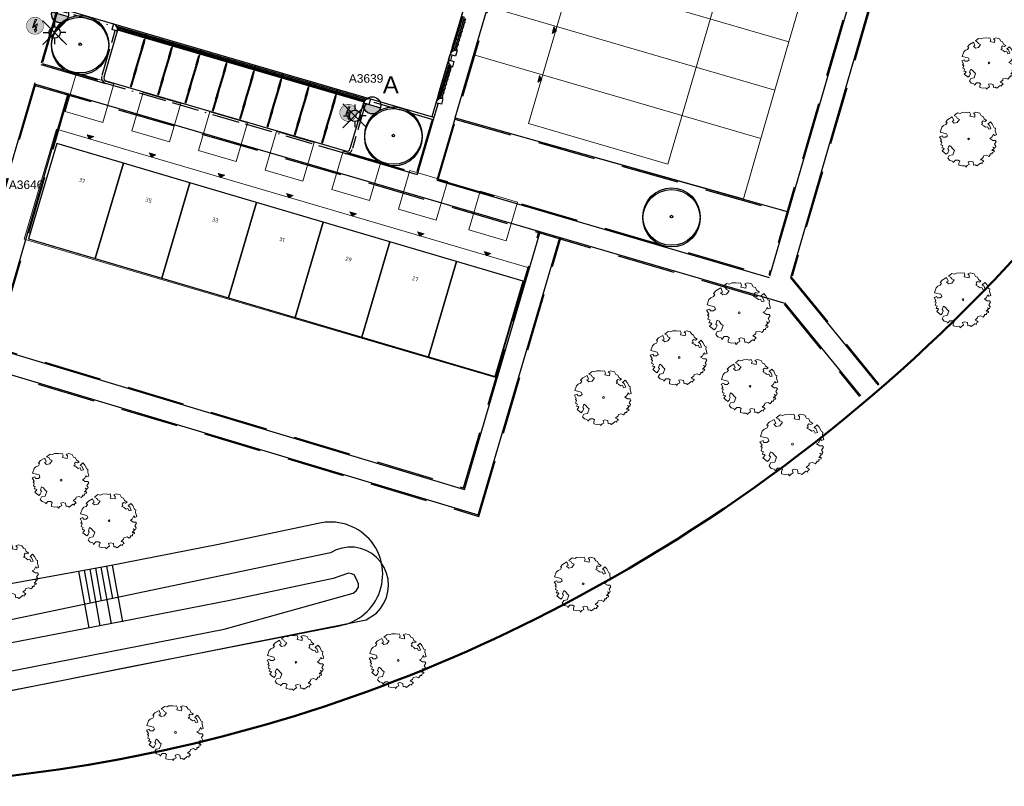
# Model space of a CAD drawing. Header units: metres. Extents: x 253535 to 254630, y 592458 to 593699.
# Tile 25 of 40: x 253860 to 253946, y 592866 to 592933. Entities that reach past the tile are written whole.
import ezdxf
from ezdxf.enums import TextEntityAlignment as Align

# ---------------------------------------------------------------- set-up
doc = ezdxf.new("R2010")
doc.units = ezdxf.units.M
doc.linetypes.add('ACAD_ISO11W100', pattern=[33, 12, -3, 12, -3, 0, -3])
doc.linetypes.add('DASHED', pattern=[19.05, 12.7, -6.35])
for name, color, linetype, lineweight in [('ALGEMEEN WERKGRENS', 10, 'FENCELINE1', 50), ('B-WE-GR-BOOM-S1', 114, 'Continuous', 9), ('B-WE-GR-BOOM-S2', 114, 'Continuous', 9), ('B-WE-GR-BOOM_STAMDIAMETER-T', 7, 'Continuous', 25), ('B-WE-OG-BEBOUWING-T18', 254, 'Continuous', 18), ('B-WE-OG-TERREIN_ERF-GV', 254, 'Continuous', 18), ('N-woningen', 1, 'Continuous', 0)]:
    doc.layers.add(name, color=color, linetype=linetype, lineweight=lineweight)
for name, color, linetype in [('B-EI-OV-Mast_0_Symbool_Code', 7, 'Continuous'), ('B-EI-OV-Mast_1_Mastnummer-T', 7, 'Continuous'), ('B-EI-OV-Mast_2_Kast-en-Groep-T', 7, 'Continuous'), ('B-EI-OV-Mast_4_Overig_1-T', 7, 'Continuous'), ('B-EI-OV-Mast_5_Overig_2-T', 7, 'Continuous'), ('B-IN-LICHTMAST', 7, 'Continuous'), ('B-WATER-BOVENINSTEEK', 8, 'Continuous'), ('N-EI-OV-Mast-S', 7, 'Continuous'), ('N-EI-OV-Mast_0_Symbool_Code', 7, 'Continuous'), ('N-EI-OV-Mast_1_Mastnummer-T', 7, 'Continuous'), ('N-EI-OV-Mast_2_Kast-en-Groep-T', 7, 'Continuous'), ('N-EI-OV-Mast_4_Overig_1-T', 7, 'Continuous'), ('N-EI-OV-Mast_5_Overig_2-T', 7, 'Continuous'), ('N-GR-BOOM', 3, 'Continuous'), ('N-WATER-TALUD', 7, 'Continuous'), ('N-WB-ARC-BETONSTEEN KF', 253, 'Continuous'), ('N-WB-ARC-KLINKER DF', 24, 'Continuous'), ('N-WB-BAND OPSLUITBAND 10x20', 7, 'DASHED'), ('N-WB-BAND TROTTOIRBAND 18 20', 7, 'ACAD_ISO11W100'), ('N-WB-KANTVERHARDING', 2, 'Continuous'), ('N-WB-MOLGOOT GEBAKKEN DF', 8, 'Continuous'), ('V-EI-OV-Mast-S', 1, 'Continuous'), ('V-EI-OV-Mast_1_Mastnummer-T', 7, 'Continuous'), ('V-EI-OV-Mast_2_Kast-en-Groep-T', 7, 'Continuous'), ('V-EI-OV-Mast_4_Overig_1-T', 7, 'Continuous'), ('V-EI-OV-Mast_5_Overig_2-T', 7, 'Continuous'), ('X-EI-OV-Aansluiting-S', 1, 'Continuous'), ('X-EI-OV-Aansluiting_0_Symbool_Code', 7, 'Continuous'), ('X-EI-OV-Aansluiting_1_Mastnummer-T', 7, 'Continuous'), ('X-EI-OV-Aansluiting_2_Groep_en_Fase-T', 7, 'Continuous'), ('X-EI-OV-Aansluiting_4_Overig_1-T', 7, 'Continuous'), ('X-EI-OV-Aansluiting_5_Overig_2-T', 7, 'Continuous')]:
    doc.layers.add(name, color=color, linetype=linetype)
doc.layers.add('B-WE-OG-BEBOUWING-GV', color=7, linetype='Continuous', lineweight=30, true_color=0x000000)
doc.styles.add('ARIAL', font='arial.ttf')
doc.styles.add('NLCS-ISO', font='txt')
doc.styles.add('NLCS-ISO-M200-T18', font='txt', dxfattribs={"height": 0.36})
doc.linetypes.add('FENCELINE1', pattern='A,6.35,-2.54,[133,ltypeshp.shx,S=2.54,R=0,X=-2.54,Y=0],-2.54,25.4', length=36.83)

# ---------------------------------------------------------------- blocks, each defined once
blk = doc.blocks.new("'BOOM")
for centre, radius in [((0, 0), 2.8), ((0.002, -0.159), 2.8), ((0, 0), 0.126)]:
    blk.add_circle(centre, radius)
blk = doc.blocks.new('SGR-BOOM_06_ST')
at = {"linetype": 'Continuous', "flags": 128}
blk.add_lwpolyline([(2.7, 3.52), (2.53, 3.94), (2.2, 4.06), (1.94, 4.52), (1.27, 4.69), (0.86, 4.52), (1.11, 4.27), (1.06, 3.81), (0.23, 3.98), (0.35, 4.32), (0.18, 4.69), (-0.15, 4.61), (-0.49, 4.69), (-1.15, 4.65), (-1.49, 4.48), (-1.95, 4.57), (-2.54, 4.11), (-2.12, 3.9), (-1.99, 3.64), (-1.58, 3.44), (-1.99, 2.89), (-2.54, 2.77), (-2.92, 3.1), (-2.62, 3.22), (-2.87, 3.86), (-3.63, 3.43), (-4, 3.02), (-3.79, 2.85), (-4, 2.51), (-4.42, 2.35), (-4.72, 2.05), (-5.01, 1.21), (-3.88, 0.92), (-3.71, 0.54), (-4, 0.29), (-4.51, 0.29), (-4.6, 0.56), (-5.09, 0.38), (-4.76, -0.17), (-4.93, -0.38), (-4.72, -0.54), (-4.88, -1.01), (-4.53, -1.18), (-4.72, -1.55), (-4.42, -1.59), (-4.29, -1.71), (-4.62, -2.11), (-3.92, -2.68), (-3.67, -2.43), (-3.46, -1.97), (-3.63, -1.76), (-3.42, -1.17), (-3.12, -1.34), (-2.79, -1.76), (-2.5, -2.01), (-2.79, -2.81), (-3.42, -2.93), (-3.67, -3.39), (-3.33, -3.77), (-2.83, -3.9), (-2.77, -4.02), (-2.71, -4.15), (-2.33, -3.73), (-1.83, -3.73), (-1.57, -3.9), (-1.7, -4.27), (-1.7, -4.61), (-1.15, -4.74), (-0.61, -4.69), (-0.49, -4.94), (-0.23, -4.65), (0.1, -4.48), (-0.06, -4.01), (0.27, -3.9), (0.77, -4.02), (0.86, -4.61), (1.15, -4.57), (1.44, -4.74), (2.07, -4.23), (2.37, -4.36), (2.32, -4.15), (2.66, -3.98), (2.41, -3.73), (2.11, -3.64), (2.57, -3.23), (2.62, -2.98), (3.16, -2.85), (3.54, -3.06), (3.79, -2.81), (3.77, -2.63), (4.12, -2.63), (4.12, -2.39), (4.46, -2.26), (4.46, -2.05), (4.08, -2.05), (4.54, -1.59), (4.25, -1.42), (4.63, -1.55), (4.75, -1.26), (4.54, -0.92), (4.84, -0.46), (4.67, -0.25), (4.25, -0.25), (3.75, 0.08), (4.08, 0.29), (4.38, 0.84), (4.54, 0.59), (4.88, 0.71), (4.67, 1.43), (4.71, 1.89), (4.5, 1.97), (4.16, 2.64), (3.83, 3.01), (3.37, 2.6), (3.66, 2.43), (3.91, 1.8), (3.54, 1.72), (3.33, 2.14), (2.99, 2.05), (2.66, 2.31), (2.24, 2.51), (2.45, 2.68), (2.32, 2.93), (2.53, 3.18), (2.87, 3.06), (3.16, 3.23)], close=True, dxfattribs=at)
blk.add_circle((0, 0), 0.15)
at = {"layer": 'B-WE-GR-BOOM_STAMDIAMETER-T', "style": 'NLCS-ISO'}
blk.add_attdef('STAMDIAMETER', text='', height=0.3, dxfattribs=at).set_placement((0, 0), align=Align.BOTTOM_LEFT)
blk = doc.blocks.new('*U52')
at = {"layer": 'N-EI-OV-Mast-S'}
h = blk.add_hatch(color=0, dxfattribs=at)
h.dxf.hatch_style = 1
edge = h.paths.add_edge_path()
edge.add_line((-0.211, -0.72), (0.211, 0.72))
edge.add_arc((0, 0), 0.75, 613.6913, 793.6913, ccw=False)
blk.add_lwpolyline([(-0.211, -0.72), (0.211, 0.72, -1), (-0.211, -0.72, 0)], format="xyb", dxfattribs=at)
blk.add_circle((0, 0), 0.75, dxfattribs=at)
at = {"layer": 'N-EI-OV-Mast_0_Symbool_Code', "style": 'ARIAL'}
blk.add_attdef('CODE', text='', height=1.5, dxfattribs=at).set_placement((-0.317, 2.29), align=Align.MIDDLE_CENTER)
at = {"layer": 'N-EI-OV-Mast_1_Mastnummer-T', "style": 'ARIAL'}
blk.add_attdef('MASTNR', text='', height=0.75, dxfattribs=at).set_placement((1.226, 4.446), align=Align.MIDDLE_LEFT)
at = {"layer": 'N-EI-OV-Mast_2_Kast-en-Groep-T', "style": 'ARIAL'}
for tag, p in [('KASTNR', (1.226, 3.321)), ('GROEP', (1.226, 2.196))]:
    blk.add_attdef(tag, text='', height=0.75, dxfattribs=at).set_placement(p, align=Align.MIDDLE_LEFT)
at = {"layer": 'N-EI-OV-Mast_4_Overig_1-T', "style": 'ARIAL'}
blk.add_attdef('OVERIG1', text='', height=0.75, dxfattribs=at).set_placement((1.226, 1.071), align=Align.MIDDLE_LEFT)
at = {"layer": 'N-EI-OV-Mast_5_Overig_2-T', "style": 'ARIAL'}
blk.add_attdef('OVERIG2', text='', height=0.75, dxfattribs=at).set_placement((1.226, -0.054), align=Align.MIDDLE_LEFT)
blk = doc.blocks.new('*U29')
at = {"layer": 'N-EI-OV-Mast-S'}
h = blk.add_hatch(color=0, dxfattribs=at)
h.dxf.hatch_style = 1
edge = h.paths.add_edge_path()
edge.add_line((-0.72, 0.21), (0.72, -0.21))
edge.add_arc((0, 0), 0.75, 523.71598, 703.71598, ccw=False)
blk.add_lwpolyline([(-0.72, 0.21), (0.72, -0.21, -1), (-0.72, 0.21, 0)], format="xyb", dxfattribs=at)
blk.add_circle((0, 0), 0.75, dxfattribs=at)
at = {"layer": 'N-EI-OV-Mast_0_Symbool_Code', "style": 'ARIAL'}
blk.add_attdef('CODE', text='', height=1.5, dxfattribs=at).set_placement((1.634, 1.808), align=Align.MIDDLE_CENTER)
at = {"layer": 'N-EI-OV-Mast_1_Mastnummer-T', "style": 'ARIAL'}
blk.add_attdef('MASTNR', text='', height=0.75, dxfattribs=at).set_placement((-2.049, 2.362), align=Align.MIDDLE_LEFT)
at = {"layer": 'N-EI-OV-Mast_2_Kast-en-Groep-T', "style": 'ARIAL'}
for tag, p in [('KASTNR', (-2.049, 1.237)), ('GROEP', (-2.049, 0.112))]:
    blk.add_attdef(tag, text='', height=0.75, dxfattribs=at).set_placement(p, align=Align.MIDDLE_LEFT)
at = {"layer": 'N-EI-OV-Mast_4_Overig_1-T', "style": 'ARIAL'}
blk.add_attdef('OVERIG1', text='', height=0.75, dxfattribs=at).set_placement((-2.049, -1.013), align=Align.MIDDLE_LEFT)
at = {"layer": 'N-EI-OV-Mast_5_Overig_2-T', "style": 'ARIAL'}
blk.add_attdef('OVERIG2', text='', height=0.75, dxfattribs=at).set_placement((-2.049, -2.138), align=Align.MIDDLE_LEFT)
blk = doc.blocks.new('*U7')
at = {"layer": 'X-EI-OV-Aansluiting-S'}
h = blk.add_hatch(color=0, dxfattribs=at)
h.set_gradient(color1=(0, 255, 0), tint=1, name='SPHERICAL')
edge = h.paths.add_edge_path()
edge.add_arc((0, 0), 0.75, 0, 360)
h = blk.add_hatch(color=7, dxfattribs=at)
h.dxf.hatch_style = 1
h.paths.add_polyline_path([(0.067, -0.354), (0.229, 0.164), (-0.156, -0.067), (0.15, 0.534), (0, 0.534), (-0.219, -0.183), (0.048, -0.047), (0.015, -0.345), (-0.07, -0.331), (0.002, -0.571), (0.152, -0.367)])
at = {"layer": 'X-EI-OV-Aansluiting-S', "color": 7, "const_width": 0.0375}
blk.add_lwpolyline([(0, 0.75, -1), (0, -0.75, -1), (0, 0.75, -1.11402)], format="xyb", dxfattribs=at)
at = {"layer": 'X-EI-OV-Aansluiting-S', "color": 7, "lineweight": 0, "flags": 128}
blk.add_lwpolyline([(0.067, -0.354), (0.229, 0.164), (-0.156, -0.067), (0.15, 0.534), (0, 0.534), (-0.219, -0.183), (0.048, -0.047), (0.015, -0.345), (-0.07, -0.331), (0.002, -0.571), (0.152, -0.367)], close=True, dxfattribs=at)
at = {"layer": 'X-EI-OV-Aansluiting_0_Symbool_Code', "style": 'ARIAL'}
blk.add_attdef('CODE', text='', height=1.5, dxfattribs=at).set_placement((-10, 0), align=Align.MIDDLE_CENTER)
at = {"layer": 'X-EI-OV-Aansluiting_1_Mastnummer-T', "style": 'ARIAL'}
blk.add_attdef('MASTNR', text='', height=0.75, dxfattribs=at).set_placement((6.75, 2.25), align=Align.MIDDLE_LEFT)
at = {"layer": 'X-EI-OV-Aansluiting_2_Groep_en_Fase-T', "style": 'ARIAL'}
for tag, p in [('KASTNR', (6.75, 1.125)), ('GROEP', (6.75, 0))]:
    blk.add_attdef(tag, text='', height=0.75, dxfattribs=at).set_placement(p, align=Align.MIDDLE_LEFT)
at = {"layer": 'X-EI-OV-Aansluiting_4_Overig_1-T', "style": 'ARIAL'}
blk.add_attdef('OVERIG1', text='', height=0.75, dxfattribs=at).set_placement((6.75, -1.125), align=Align.MIDDLE_LEFT)
at = {"layer": 'X-EI-OV-Aansluiting_5_Overig_2-T', "style": 'ARIAL'}
blk.add_attdef('OVERIG2', text='', height=0.75, dxfattribs=at).set_placement((6.75, -2.25), align=Align.MIDDLE_LEFT)
blk = doc.blocks.new('*U55')
at = {"color": 0}
for points in [[(0, 2.5), (0, 1.25)], [(-2.5, 0), (-1.25, 0)], [(-1.77, 1.77), (-0.88, 0.88)], [(0.88, 0.88), (1.77, 1.77)], [(2.5, 0), (1.25, 0)], [(-1.77, -1.77), (-0.88, -0.88)], [(0, -1.25), (0, -2.5)], [(0.88, -0.88), (1.77, -1.77)]]:
    blk.add_lwpolyline(points, dxfattribs=at)
blk.add_circle((0, 0), 1.25, dxfattribs=at)
at = {"layer": 'B-EI-OV-Mast_0_Symbool_Code', "style": 'ARIAL'}
blk.add_attdef('CODE', text='', height=1.5, dxfattribs=at).set_placement((-10, 0), align=Align.MIDDLE_CENTER)
at = {"layer": 'B-EI-OV-Mast_1_Mastnummer-T', "style": 'ARIAL'}
blk.add_attdef('MASTNR', text='', height=0.75, dxfattribs=at).set_placement((6.75, 2.25), align=Align.MIDDLE_LEFT)
at = {"layer": 'B-EI-OV-Mast_2_Kast-en-Groep-T', "style": 'ARIAL'}
for tag, p in [('GROEP', (6.75, 0)), ('KASTNR', (6.75, 1.12))]:
    blk.add_attdef(tag, text='', height=0.75, dxfattribs=at).set_placement(p, align=Align.MIDDLE_LEFT)
at = {"layer": 'B-EI-OV-Mast_4_Overig_1-T', "style": 'ARIAL'}
blk.add_attdef('OVERIG1', text='', height=0.75, dxfattribs=at).set_placement((6.75, -1.12), align=Align.MIDDLE_LEFT)
at = {"layer": 'B-EI-OV-Mast_5_Overig_2-T', "style": 'ARIAL'}
blk.add_attdef('OVERIG2', text='', height=0.75, dxfattribs=at).set_placement((6.75, -2.25), align=Align.MIDDLE_LEFT)
blk = doc.blocks.new('*U54')
at = {"layer": 'V-EI-OV-Mast-S', "color": 0, "const_width": 0.1}
for points in [[(1.061, 1.061), (-1.061, -1.061)], [(1.061, -1.061), (-1.061, 1.061)]]:
    blk.add_lwpolyline(points, dxfattribs=at)
at = {"layer": 'N-EI-OV-Mast_0_Symbool_Code', "style": 'ARIAL'}
blk.add_attdef('CODE', text='', height=1.5, dxfattribs=at).set_placement((-10, 0), align=Align.MIDDLE_CENTER)
at = {"layer": 'V-EI-OV-Mast_1_Mastnummer-T', "style": 'ARIAL'}
blk.add_attdef('MASTNR', text='', height=0.75, dxfattribs=at).set_placement((6.75, 2.25), align=Align.MIDDLE_LEFT)
at = {"layer": 'V-EI-OV-Mast_2_Kast-en-Groep-T', "style": 'ARIAL'}
for tag, p in [('KASTNR', (6.75, 1.125)), ('GROEP', (6.75, 0))]:
    blk.add_attdef(tag, text='', height=0.75, dxfattribs=at).set_placement(p, align=Align.MIDDLE_LEFT)
at = {"layer": 'V-EI-OV-Mast_4_Overig_1-T', "style": 'ARIAL'}
blk.add_attdef('OVERIG1', text='', height=0.75, dxfattribs=at).set_placement((6.75, -1.125), align=Align.MIDDLE_LEFT)
at = {"layer": 'V-EI-OV-Mast_5_Overig_2-T', "style": 'ARIAL'}
blk.add_attdef('OVERIG2', text='', height=0.75, dxfattribs=at).set_placement((6.75, -2.25), align=Align.MIDDLE_LEFT)

msp = doc.modelspace()

# ---------------------------------------------------------------- hatches: boundary and pattern name
at = {"layer": 'N-WB-ARC-KLINKER DF'}
h = msp.add_hatch(dxfattribs=at)
h.set_pattern_fill('AR-BRSTD', color=252, scale=0.002, angle=73.1, style=0)
h.set_pattern_definition([(73.1, (-12.80115, -43.59251), (-0.129632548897, 0.039385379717), []), (163.1, (-12.80115, -43.5925), (-0.188703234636, -0.155039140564), [0.1354836, -0.1354836])])
edge = h.paths.add_edge_path()
edge.add_arc((253898.905, 592933.476), 0.505, 164.76737, 253.63512)
edge.add_line((253898.763, 592932.991), (253897.929, 592930.204))
edge.add_arc((253897.793, 592929.722), 0.501, 74.22801, 164.13885)
edge.add_line((253897.311, 592929.859), (253898.418, 592933.609))
h = msp.add_hatch(dxfattribs=at)
h.set_pattern_fill('AR-BRSTD', color=252, scale=0.002, angle=73.1, style=0)
h.set_pattern_definition([(73.1, (-14.0438, -47.82374), (-0.129632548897, 0.039385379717), []), (163.1, (-14.0438, -47.82374), (-0.188703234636, -0.155039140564), [0.1354836, -0.1354836])])
edge = h.paths.add_edge_path()
edge.add_arc((253897.663, 592929.245), 0.505, 164.76737, 253.63512)
edge.add_line((253897.521, 592928.76), (253896.686, 592925.973))
edge.add_arc((253896.55, 592925.491), 0.501, 74.22801, 164.13885)
edge.add_line((253896.069, 592925.628), (253897.176, 592929.377))
at = {"layer": 'N-woningen'}
h = msp.add_hatch(color=252, dxfattribs=at)
h.dxf.hatch_style = 1
h.paths.add_polyline_path([(253906.433, 592932.289), (253906.647, 592931.922), (253906.281, 592931.708)])
h = msp.add_hatch(color=252, dxfattribs=at)
h.dxf.hatch_style = 1
h.paths.add_polyline_path([(253905.167, 592927.999), (253905.381, 592927.633), (253905.015, 592927.419)])
h = msp.add_hatch(color=252, dxfattribs=at)
h.dxf.hatch_style = 1
h.paths.add_polyline_path([(253866.031, 592922.655), (253865.66, 592922.45), (253865.454, 592922.821)])
h = msp.add_hatch(color=252, dxfattribs=at)
h.dxf.hatch_style = 1
h.paths.add_polyline_path([(253871.473, 592921.059), (253871.102, 592920.854), (253870.896, 592921.225)])
h = msp.add_hatch(color=252, dxfattribs=at)
h.dxf.hatch_style = 1
h.paths.add_polyline_path([(253877.527, 592919.262), (253877.156, 592919.057), (253876.95, 592919.428)])
h = msp.add_hatch(color=252, dxfattribs=at)
h.dxf.hatch_style = 1
h.paths.add_polyline_path([(253883.54, 592917.484), (253883.169, 592917.278), (253882.963, 592917.649)])
h = msp.add_hatch(color=252, dxfattribs=at)
h.dxf.hatch_style = 1
h.paths.add_polyline_path([(253889.088, 592915.882), (253888.717, 592915.677), (253888.512, 592916.048)])
h = msp.add_hatch(color=252, dxfattribs=at)
h.dxf.hatch_style = 1
h.paths.add_polyline_path([(253895.029, 592914.122), (253894.658, 592913.916), (253894.453, 592914.287)])
h = msp.add_hatch(color=252, dxfattribs=at)
h.dxf.hatch_style = 1
h.paths.add_polyline_path([(253900.893, 592912.396), (253900.522, 592912.19), (253900.316, 592912.561)])

# ---------------------------------------------------------------- linework, layer by layer
at = {"layer": 'ALGEMEEN WERKGRENS', "color": 252, "ltscale": 0.3}
msp.add_lwpolyline([(253983.948, 592985.984), (253988.356, 592968.321, 0.128947), (253974.268, 592955.251), (253970.42, 592946.86, -0.083785), (253948.449, 592913.715, -0.090259), (253907.253, 592881.588, -0.15603), (253824.23, 592866.907), (253796.762, 592870.057), (253704.006, 592881.266), (253656.435, 592886.703), (253655.952, 592882.139), (253632.241, 592884.776), (253632.842, 592889.399), (253559.131, 592897.409), (253563.346, 592914.795), (253595.548, 592909.737), (253609.743, 592910.353), (253615.994, 592914.937), (253624.665, 592952.498), (253653.936, 592964.341), (253680.397, 593069.451), (253685.732, 593068.089)], format="xyb", dxfattribs=at)
at = {"layer": 'B-WATER-BOVENINSTEEK', "color": 252}
for points in [[(253853.46, 592873.016), (253889.933, 592880.248), (253890.84, 592880.849), (253891.208, 592881.252), (253891.505, 592881.71), (253891.724, 592882.21), (253891.859, 592882.739), (253891.906, 592883.283), (253891.864, 592883.827), (253891.733, 592884.357), (253891.519, 592884.859), (253891.225, 592885.319), (253890.861, 592885.725), (253890.435, 592886.066), (253889.959, 592886.334), (253889.446, 592886.521), (253888.91, 592886.621), (253888.364, 592886.633), (253887.824, 592886.556), (253887.303, 592886.392), (253886.816, 592886.146), (253852.875, 592879.036)], [(253857.168, 592875.476), (253864.481, 592876.884), (253877.472, 592879.439), (253888.791, 592882.612), (253889.078, 592882.815), (253889.283, 592883.121), (253889.284, 592883.406), (253889.061, 592883.897), (253888.898, 592884.204), (253888.653, 592884.286), (253888.409, 592884.348), (253887.06, 592883.882), (253877.97, 592881.969), (253868.369, 592880.098), (253856.358, 592877.765)]]:
    msp.add_lwpolyline(points, dxfattribs=at)
at = {"layer": 'B-WE-OG-BEBOUWING-GV', "color": 252}
for points in [[(253868.625, 592920.334), (253862.773, 592922.059), (253860.308, 592913.696), (253866.16, 592911.971)], [(253874.477, 592918.608), (253868.625, 592920.334), (253866.16, 592911.971), (253872.012, 592910.245)], [(253880.33, 592916.883), (253874.477, 592918.608), (253872.012, 592910.245), (253877.864, 592908.52)], [(253886.182, 592915.157), (253880.33, 592916.883), (253877.864, 592908.52), (253883.716, 592906.794)], [(253892.035, 592913.432), (253886.182, 592915.157), (253883.716, 592906.794), (253889.569, 592905.069)], [(253897.887, 592911.707), (253892.035, 592913.432), (253889.569, 592905.069), (253895.421, 592903.343)], [(253903.739, 592909.981), (253897.887, 592911.707), (253895.421, 592903.343), (253901.274, 592901.618), (253901.333, 592901.819)]]:
    msp.add_lwpolyline(points, close=True, dxfattribs=at)
at = {"layer": 'B-WE-OG-TERREIN_ERF-GV', "color": 252}
msp.add_lwpolyline([(253874.477, 592918.608), (253880.33, 592916.883), (253886.182, 592915.157), (253892.035, 592913.432), (253897.887, 592911.707), (253903.739, 592909.981), (253901.333, 592901.819), (253901.274, 592901.618), (253895.421, 592903.343), (253889.569, 592905.069), (253883.716, 592906.794), (253877.864, 592908.52), (253872.012, 592910.245), (253866.16, 592911.971), (253860.308, 592913.696), (253862.773, 592922.059), (253868.625, 592920.334)], close=True, dxfattribs=at)
at = {"layer": 'N-WATER-TALUD', "color": 252}
for p, q in [((253866.712, 592881.935), (253866.196, 592884.785)), ((253867.585, 592879.92), (253866.688, 592884.874)), ((253867.691, 592882.14), (253867.18, 592884.964)), ((253868.569, 592880.098), (253867.672, 592885.053)), ((253865.617, 592879.563), (253864.72, 592884.518)), ((253865.733, 592881.73), (253865.212, 592884.607)), ((253866.601, 592879.742), (253865.704, 592884.696))]:
    msp.add_line(p, q, dxfattribs=at)
msp.add_lwpolyline([(253885.724, 592888.71), (253876.977, 592886.87), (253867.413, 592885.006), (253856.602, 592883.048, 0.383317), (253850.699, 592875.255, 0.363301), (253853.237, 592873.033), (253856.886, 592873.695), (253862.169, 592874.743), (253869.271, 592876.151), (253878.995, 592878.079), (253887.603, 592879.744, 1.034885)], format="xyb", close=True, dxfattribs=at)
at = {"layer": 'N-WB-ARC-BETONSTEEN KF', "color": 252}
for points in [[(253870.316, 592930.748), (253870.26, 592930.556), (253870.356, 592930.528), (253870.412, 592930.719)], [(253870.372, 592930.939), (253870.316, 592930.748), (253870.412, 592930.719), (253870.468, 592930.911)], [(253870.428, 592931.131), (253870.372, 592930.939), (253870.468, 592930.911), (253870.524, 592931.103)], [(253870.035, 592929.788), (253869.979, 592929.596), (253870.075, 592929.568), (253870.131, 592929.76)], [(253870.091, 592929.98), (253870.035, 592929.788), (253870.131, 592929.76), (253870.187, 592929.952)], [(253870.147, 592930.172), (253870.091, 592929.98), (253870.187, 592929.952), (253870.243, 592930.144)], [(253870.204, 592930.364), (253870.147, 592930.172), (253870.243, 592930.144), (253870.299, 592930.336)], [(253870.26, 592930.556), (253870.204, 592930.364), (253870.299, 592930.336), (253870.356, 592930.528)], [(253872.659, 592929.855), (253872.603, 592929.663), (253872.699, 592929.635), (253872.755, 592929.827)], [(253872.715, 592930.047), (253872.659, 592929.855), (253872.755, 592929.827), (253872.811, 592930.018)], [(253872.772, 592930.239), (253872.715, 592930.047), (253872.811, 592930.018), (253872.867, 592930.21)], [(253872.828, 592930.43), (253872.772, 592930.239), (253872.867, 592930.21), (253872.924, 592930.402)], [(253875.227, 592929.729), (253875.171, 592929.538), (253875.267, 592929.509), (253875.323, 592929.701)], [(253869.811, 592929.02), (253869.755, 592928.828), (253869.851, 592928.8), (253869.907, 592928.992)], [(253869.867, 592929.212), (253869.811, 592929.02), (253869.907, 592928.992), (253869.963, 592929.184)], [(253869.923, 592929.404), (253869.867, 592929.212), (253869.963, 592929.184), (253870.019, 592929.376)], [(253869.979, 592929.596), (253869.923, 592929.404), (253870.019, 592929.376), (253870.075, 592929.568)], [(253872.379, 592928.895), (253872.323, 592928.703), (253872.419, 592928.675), (253872.475, 592928.867)], [(253872.435, 592929.087), (253872.379, 592928.895), (253872.475, 592928.867), (253872.531, 592929.059)], [(253872.491, 592929.279), (253872.435, 592929.087), (253872.531, 592929.059), (253872.587, 592929.251)], [(253872.547, 592929.471), (253872.491, 592929.279), (253872.587, 592929.251), (253872.643, 592929.443)], [(253872.603, 592929.663), (253872.547, 592929.471), (253872.643, 592929.443), (253872.699, 592929.635)], [(253875.003, 592928.962), (253874.947, 592928.77), (253875.043, 592928.742), (253875.099, 592928.934)], [(253875.059, 592929.154), (253875.003, 592928.962), (253875.099, 592928.934), (253875.155, 592929.126)], [(253875.115, 592929.346), (253875.059, 592929.154), (253875.155, 592929.126), (253875.211, 592929.317)], [(253875.171, 592929.538), (253875.115, 592929.346), (253875.211, 592929.317), (253875.267, 592929.509)], [(253877.627, 592929.028), (253877.571, 592928.837), (253877.667, 592928.808), (253877.723, 592929)], [(253869.53, 592928.06), (253869.474, 592927.868), (253869.57, 592927.84), (253869.626, 592928.032)], [(253869.586, 592928.252), (253869.53, 592928.06), (253869.626, 592928.032), (253869.682, 592928.224)], [(253869.643, 592928.444), (253869.586, 592928.252), (253869.682, 592928.224), (253869.739, 592928.416)], [(253869.699, 592928.636), (253869.643, 592928.444), (253869.739, 592928.416), (253869.795, 592928.608)], [(253869.755, 592928.828), (253869.699, 592928.636), (253869.795, 592928.608), (253869.851, 592928.8)], [(253872.154, 592928.127), (253872.098, 592927.935), (253872.194, 592927.907), (253872.25, 592928.099)], [(253872.211, 592928.319), (253872.154, 592928.127), (253872.25, 592928.099), (253872.307, 592928.291)], [(253872.267, 592928.511), (253872.211, 592928.319), (253872.307, 592928.291), (253872.363, 592928.483)], [(253872.323, 592928.703), (253872.267, 592928.511), (253872.363, 592928.483), (253872.419, 592928.675)], [(253874.722, 592928.002), (253874.666, 592927.81), (253874.762, 592927.782), (253874.818, 592927.974)], [(253874.779, 592928.194), (253874.722, 592928.002), (253874.818, 592927.974), (253874.875, 592928.166)], [(253874.835, 592928.386), (253874.779, 592928.194), (253874.875, 592928.166), (253874.931, 592928.358)], [(253874.891, 592928.578), (253874.835, 592928.386), (253874.931, 592928.358), (253874.987, 592928.55)], [(253874.947, 592928.77), (253874.891, 592928.578), (253874.987, 592928.55), (253875.043, 592928.742)], [(253877.347, 592928.069), (253877.29, 592927.877), (253877.386, 592927.849), (253877.443, 592928.041)], [(253877.403, 592928.261), (253877.347, 592928.069), (253877.443, 592928.041), (253877.499, 592928.233)], [(253877.459, 592928.453), (253877.403, 592928.261), (253877.499, 592928.233), (253877.555, 592928.425)], [(253877.515, 592928.645), (253877.459, 592928.453), (253877.555, 592928.425), (253877.611, 592928.616)], [(253877.571, 592928.837), (253877.515, 592928.645), (253877.611, 592928.616), (253877.667, 592928.808)], [(253879.971, 592928.136), (253879.915, 592927.944), (253880.011, 592927.915), (253880.067, 592928.107)], [(253880.027, 592928.327), (253879.971, 592928.136), (253880.067, 592928.107), (253880.123, 592928.299)], [(253869.306, 592927.292), (253869.25, 592927.1), (253869.346, 592927.072), (253869.402, 592927.264)], [(253869.362, 592927.484), (253869.306, 592927.292), (253869.402, 592927.264), (253869.458, 592927.456)], [(253869.418, 592927.676), (253869.362, 592927.484), (253869.458, 592927.456), (253869.514, 592927.648)], [(253869.474, 592927.868), (253869.418, 592927.676), (253869.514, 592927.648), (253869.57, 592927.84)], [(253871.874, 592927.167), (253871.818, 592926.975), (253871.914, 592926.947), (253871.97, 592927.139)], [(253871.93, 592927.359), (253871.874, 592927.167), (253871.97, 592927.139), (253872.026, 592927.331)], [(253871.986, 592927.551), (253871.93, 592927.359), (253872.026, 592927.331), (253872.082, 592927.523)], [(253872.042, 592927.743), (253871.986, 592927.551), (253872.082, 592927.523), (253872.138, 592927.715)], [(253872.098, 592927.935), (253872.042, 592927.743), (253872.138, 592927.715), (253872.194, 592927.907)], [(253874.498, 592927.234), (253874.442, 592927.042), (253874.538, 592927.014), (253874.594, 592927.206)], [(253874.554, 592927.426), (253874.498, 592927.234), (253874.594, 592927.206), (253874.65, 592927.398)], [(253874.61, 592927.618), (253874.554, 592927.426), (253874.65, 592927.398), (253874.706, 592927.59)], [(253874.666, 592927.81), (253874.61, 592927.618), (253874.706, 592927.59), (253874.762, 592927.782)], [(253877.122, 592927.301), (253877.066, 592927.109), (253877.162, 592927.081), (253877.218, 592927.273)], [(253877.178, 592927.493), (253877.122, 592927.301), (253877.218, 592927.273), (253877.274, 592927.465)], [(253877.234, 592927.685), (253877.178, 592927.493), (253877.274, 592927.465), (253877.33, 592927.657)], [(253877.29, 592927.877), (253877.234, 592927.685), (253877.33, 592927.657), (253877.386, 592927.849)], [(253879.69, 592927.176), (253879.634, 592926.984), (253879.73, 592926.956), (253879.786, 592927.148)], [(253879.746, 592927.368), (253879.69, 592927.176), (253879.786, 592927.148), (253879.842, 592927.34)], [(253879.802, 592927.56), (253879.746, 592927.368), (253879.842, 592927.34), (253879.898, 592927.532)], [(253879.858, 592927.752), (253879.802, 592927.56), (253879.898, 592927.532), (253879.954, 592927.724)], [(253879.915, 592927.944), (253879.858, 592927.752), (253879.954, 592927.724), (253880.011, 592927.915)], [(253882.314, 592927.243), (253882.258, 592927.051), (253882.354, 592927.023), (253882.41, 592927.214)], [(253882.37, 592927.435), (253882.314, 592927.243), (253882.41, 592927.214), (253882.466, 592927.406)], [(253882.426, 592927.626), (253882.37, 592927.435), (253882.466, 592927.406), (253882.522, 592927.598)], [(253871.706, 592926.591), (253871.65, 592926.399), (253871.746, 592926.371), (253871.802, 592926.563)], [(253871.762, 592926.783), (253871.706, 592926.591), (253871.802, 592926.563), (253871.858, 592926.755)], [(253871.818, 592926.975), (253871.762, 592926.783), (253871.858, 592926.755), (253871.914, 592926.947)], [(253874.218, 592926.274), (253874.161, 592926.082), (253874.257, 592926.054), (253874.314, 592926.246)], [(253874.274, 592926.466), (253874.218, 592926.274), (253874.314, 592926.246), (253874.37, 592926.438)], [(253874.33, 592926.658), (253874.274, 592926.466), (253874.37, 592926.438), (253874.426, 592926.63)], [(253874.386, 592926.85), (253874.33, 592926.658), (253874.426, 592926.63), (253874.482, 592926.822)], [(253874.442, 592927.042), (253874.386, 592926.85), (253874.482, 592926.822), (253874.538, 592927.014)], [(253876.842, 592926.341), (253876.786, 592926.149), (253876.882, 592926.121), (253876.938, 592926.313)], [(253876.898, 592926.533), (253876.842, 592926.341), (253876.938, 592926.313), (253876.994, 592926.505)], [(253876.954, 592926.725), (253876.898, 592926.533), (253876.994, 592926.505), (253877.05, 592926.697)], [(253877.01, 592926.917), (253876.954, 592926.725), (253877.05, 592926.697), (253877.106, 592926.889)], [(253877.066, 592927.109), (253877.01, 592926.917), (253877.106, 592926.889), (253877.162, 592927.081)], [(253879.466, 592926.408), (253879.41, 592926.216), (253879.506, 592926.188), (253879.562, 592926.38)], [(253879.522, 592926.6), (253879.466, 592926.408), (253879.562, 592926.38), (253879.618, 592926.572)], [(253879.578, 592926.792), (253879.522, 592926.6), (253879.618, 592926.572), (253879.674, 592926.764)], [(253879.634, 592926.984), (253879.578, 592926.792), (253879.674, 592926.764), (253879.73, 592926.956)], [(253882.034, 592926.283), (253881.978, 592926.091), (253882.074, 592926.063), (253882.13, 592926.255)], [(253882.09, 592926.475), (253882.034, 592926.283), (253882.13, 592926.255), (253882.186, 592926.447)], [(253882.146, 592926.667), (253882.09, 592926.475), (253882.186, 592926.447), (253882.242, 592926.639)], [(253882.202, 592926.859), (253882.146, 592926.667), (253882.242, 592926.639), (253882.298, 592926.831)], [(253882.258, 592927.051), (253882.202, 592926.859), (253882.298, 592926.831), (253882.354, 592927.023)], [(253884.658, 592926.35), (253884.602, 592926.158), (253884.698, 592926.13), (253884.754, 592926.322)], [(253884.714, 592926.542), (253884.658, 592926.35), (253884.754, 592926.322), (253884.81, 592926.513)], [(253884.77, 592926.734), (253884.714, 592926.542), (253884.81, 592926.513), (253884.866, 592926.705)], [(253884.826, 592926.925), (253884.77, 592926.734), (253884.866, 592926.705), (253884.922, 592926.897)], [(253874.105, 592925.89), (253874.049, 592925.698), (253874.145, 592925.67), (253874.201, 592925.862)], [(253874.161, 592926.082), (253874.105, 592925.89), (253874.201, 592925.862), (253874.257, 592926.054)], [(253876.617, 592925.573), (253876.561, 592925.381), (253876.657, 592925.353), (253876.713, 592925.545)], [(253876.673, 592925.765), (253876.617, 592925.573), (253876.713, 592925.545), (253876.769, 592925.737)], [(253876.729, 592925.957), (253876.673, 592925.765), (253876.769, 592925.737), (253876.825, 592925.929)], [(253876.786, 592926.149), (253876.729, 592925.957), (253876.825, 592925.929), (253876.882, 592926.121)], [(253879.185, 592925.448), (253879.129, 592925.256), (253879.225, 592925.228), (253879.281, 592925.42)], [(253879.241, 592925.64), (253879.185, 592925.448), (253879.281, 592925.42), (253879.337, 592925.612)], [(253879.297, 592925.832), (253879.241, 592925.64), (253879.337, 592925.612), (253879.393, 592925.804)], [(253879.354, 592926.024), (253879.297, 592925.832), (253879.393, 592925.804), (253879.45, 592925.996)], [(253879.41, 592926.216), (253879.354, 592926.024), (253879.45, 592925.996), (253879.506, 592926.188)], [(253881.809, 592925.515), (253881.753, 592925.323), (253881.849, 592925.295), (253881.905, 592925.487)], [(253881.865, 592925.707), (253881.809, 592925.515), (253881.905, 592925.487), (253881.961, 592925.679)], [(253881.922, 592925.899), (253881.865, 592925.707), (253881.961, 592925.679), (253882.018, 592925.871)], [(253881.978, 592926.091), (253881.922, 592925.899), (253882.018, 592925.871), (253882.074, 592926.063)], [(253884.433, 592925.582), (253884.377, 592925.39), (253884.473, 592925.362), (253884.529, 592925.554)], [(253884.49, 592925.774), (253884.433, 592925.582), (253884.529, 592925.554), (253884.586, 592925.746)], [(253884.546, 592925.966), (253884.49, 592925.774), (253884.586, 592925.746), (253884.642, 592925.938)], [(253884.602, 592926.158), (253884.546, 592925.966), (253884.642, 592925.938), (253884.698, 592926.13)], [(253887.001, 592925.457), (253886.945, 592925.265), (253887.041, 592925.237), (253887.097, 592925.429)], [(253887.058, 592925.649), (253887.001, 592925.457), (253887.097, 592925.429), (253887.154, 592925.621)], [(253887.114, 592925.841), (253887.058, 592925.649), (253887.154, 592925.621), (253887.21, 592925.812)], [(253887.17, 592926.033), (253887.114, 592925.841), (253887.21, 592925.812), (253887.266, 592926.004)], [(253887.226, 592926.224), (253887.17, 592926.033), (253887.266, 592926.004), (253887.322, 592926.196)], [(253876.505, 592925.189), (253876.449, 592924.997), (253876.545, 592924.969), (253876.601, 592925.161)], [(253876.561, 592925.381), (253876.505, 592925.189), (253876.601, 592925.161), (253876.657, 592925.353)], [(253878.961, 592924.68), (253878.905, 592924.488), (253879.001, 592924.46), (253879.057, 592924.652)], [(253879.017, 592924.872), (253878.961, 592924.68), (253879.057, 592924.652), (253879.113, 592924.844)], [(253879.073, 592925.064), (253879.017, 592924.872), (253879.113, 592924.844), (253879.169, 592925.036)], [(253879.129, 592925.256), (253879.073, 592925.064), (253879.169, 592925.036), (253879.225, 592925.228)], [(253881.529, 592924.555), (253881.473, 592924.363), (253881.569, 592924.335), (253881.625, 592924.527)], [(253881.585, 592924.747), (253881.529, 592924.555), (253881.625, 592924.527), (253881.681, 592924.719)], [(253881.641, 592924.939), (253881.585, 592924.747), (253881.681, 592924.719), (253881.737, 592924.911)], [(253881.697, 592925.131), (253881.641, 592924.939), (253881.737, 592924.911), (253881.793, 592925.103)], [(253881.753, 592925.323), (253881.697, 592925.131), (253881.793, 592925.103), (253881.849, 592925.295)], [(253884.153, 592924.622), (253884.097, 592924.43), (253884.193, 592924.402), (253884.249, 592924.594)], [(253884.209, 592924.814), (253884.153, 592924.622), (253884.249, 592924.594), (253884.305, 592924.786)], [(253884.265, 592925.006), (253884.209, 592924.814), (253884.305, 592924.786), (253884.361, 592924.978)], [(253884.321, 592925.198), (253884.265, 592925.006), (253884.361, 592924.978), (253884.417, 592925.17)], [(253884.377, 592925.39), (253884.321, 592925.198), (253884.417, 592925.17), (253884.473, 592925.362)], [(253886.777, 592924.689), (253886.721, 592924.497), (253886.817, 592924.469), (253886.873, 592924.661)], [(253886.833, 592924.881), (253886.777, 592924.689), (253886.873, 592924.661), (253886.929, 592924.853)], [(253886.889, 592925.073), (253886.833, 592924.881), (253886.929, 592924.853), (253886.985, 592925.045)], [(253886.945, 592925.265), (253886.889, 592925.073), (253886.985, 592925.045), (253887.041, 592925.237)], [(253878.905, 592924.488), (253878.849, 592924.296), (253878.945, 592924.268), (253879.001, 592924.46)], [(253881.304, 592923.787), (253881.248, 592923.595), (253881.344, 592923.567), (253881.4, 592923.759)], [(253881.361, 592923.979), (253881.304, 592923.787), (253881.4, 592923.759), (253881.457, 592923.951)], [(253881.417, 592924.171), (253881.361, 592923.979), (253881.457, 592923.951), (253881.513, 592924.143)], [(253881.473, 592924.363), (253881.417, 592924.171), (253881.513, 592924.143), (253881.569, 592924.335)], [(253883.929, 592923.854), (253883.872, 592923.662), (253883.968, 592923.634), (253884.025, 592923.826)], [(253883.985, 592924.046), (253883.929, 592923.854), (253884.025, 592923.826), (253884.081, 592924.018)], [(253884.041, 592924.238), (253883.985, 592924.046), (253884.081, 592924.018), (253884.137, 592924.21)], [(253884.097, 592924.43), (253884.041, 592924.238), (253884.137, 592924.21), (253884.193, 592924.402)], [(253886.497, 592923.729), (253886.44, 592923.537), (253886.536, 592923.509), (253886.593, 592923.701)], [(253886.553, 592923.921), (253886.497, 592923.729), (253886.593, 592923.701), (253886.649, 592923.893)], [(253886.609, 592924.113), (253886.553, 592923.921), (253886.649, 592923.893), (253886.705, 592924.085)], [(253886.665, 592924.305), (253886.609, 592924.113), (253886.705, 592924.085), (253886.761, 592924.277)], [(253886.721, 592924.497), (253886.665, 592924.305), (253886.761, 592924.277), (253886.817, 592924.469)], [(253883.704, 592923.086), (253883.648, 592922.894), (253883.744, 592922.866), (253883.8, 592923.058)], [(253883.76, 592923.278), (253883.704, 592923.086), (253883.8, 592923.058), (253883.856, 592923.25)], [(253883.816, 592923.47), (253883.76, 592923.278), (253883.856, 592923.25), (253883.912, 592923.442)], [(253883.872, 592923.662), (253883.816, 592923.47), (253883.912, 592923.442), (253883.968, 592923.634)], [(253886.272, 592922.961), (253886.216, 592922.769), (253886.312, 592922.741), (253886.368, 592922.933)], [(253886.328, 592923.153), (253886.272, 592922.961), (253886.368, 592922.933), (253886.424, 592923.125)], [(253886.384, 592923.345), (253886.328, 592923.153), (253886.424, 592923.125), (253886.48, 592923.317)], [(253886.44, 592923.537), (253886.384, 592923.345), (253886.48, 592923.317), (253886.536, 592923.509)], [(253886.104, 592922.385), (253886.048, 592922.193), (253886.144, 592922.165), (253886.2, 592922.357)], [(253886.16, 592922.577), (253886.104, 592922.385), (253886.2, 592922.357), (253886.256, 592922.549)], [(253886.216, 592922.769), (253886.16, 592922.577), (253886.256, 592922.549), (253886.312, 592922.741)]]:
    msp.add_lwpolyline(points, close=True, dxfattribs=at)
for points in [[(253869.318, 592926.977), (253869.346, 592927.072), (253869.25, 592927.1), (253869.222, 592927.005)], [(253871.718, 592926.275), (253871.746, 592926.371), (253871.65, 592926.399), (253871.622, 592926.304)], [(253874.117, 592925.575), (253874.145, 592925.67), (253874.049, 592925.698), (253874.021, 592925.603)], [(253876.517, 592924.874), (253876.545, 592924.97), (253876.449, 592924.998), (253876.421, 592924.902)], [(253878.917, 592924.173), (253878.945, 592924.269), (253878.849, 592924.297), (253878.821, 592924.201)], [(253881.316, 592923.472), (253881.344, 592923.568), (253881.248, 592923.596), (253881.22, 592923.5)], [(253883.716, 592922.771), (253883.744, 592922.866), (253883.648, 592922.894), (253883.62, 592922.799)], [(253883.717, 592922.771), (253883.744, 592922.867), (253883.649, 592922.895), (253883.621, 592922.799)], [(253886.116, 592922.07), (253886.144, 592922.165), (253886.048, 592922.193), (253886.02, 592922.098)]]:
    msp.add_lwpolyline(points, dxfattribs=at)
at = {"layer": 'N-WB-BAND OPSLUITBAND 10x20', "color": 252, "ltscale": 0.4}
for p, q in [((253944.907, 592970.792), (253927.342, 592910.394)), ((253862.868, 592933.757), (253861.522, 592929.15)), ((253861.494, 592929.054), (253866.815, 592927.499)), ((253860.886, 592927.148), (253926.667, 592907.932)), ((253895.742, 592924.154), (253894.396, 592919.547)), ((253897.734, 592924.191), (253926.883, 592915.974)), ((253888.412, 592921.19), (253894.368, 592919.451)), ((253896.281, 592918.892), (253925.268, 592910.424)), ((253927.262, 592910.329), (253934.972, 592900.915)), ((253898.498, 592891.831), (253898.498, 592891.831))]:
    msp.add_line(p, q, dxfattribs=at)
for points in [[(253896.281, 592918.892), (253913.631, 592977.972)], [(253942.431, 592969.44), (253925.296, 592910.52)], [(253860.914, 592927.244), (253854.421, 592905.053)], [(253863.843, 592926.389), (253857.378, 592904.166)], [(253898.498, 592891.831), (253905.113, 592914.332)], [(253899.85, 592889.338), (253907.033, 592913.772)], [(253926.637, 592907.941), (253933.262, 592899.852)], [(253854.421, 592905.053), (253898.498, 592891.831)], [(253853.86, 592903.133), (253899.85, 592889.338)]]:
    msp.add_lwpolyline(points, dxfattribs=at)
at = {"layer": 'N-WB-BAND TROTTOIRBAND 18 20', "color": 252, "ltscale": 0.2}
for p, q in [((253861.381, 592934.192), (253867.709, 592932.343)), ((253866.763, 592928.035), (253867.913, 592931.971)), ((253868.103, 592931.914), (253867.623, 592932.058)), ((253897.793, 592929.722), (253897.312, 592929.858)), ((253897.368, 592929.323), (253897.504, 592929.804)), ((253897.929, 592930.203), (253897.793, 592929.722)), ((253897.176, 592929.377), (253897.657, 592929.241)), ((253897.657, 592929.241), (253897.521, 592928.76)), ((253888.098, 592921.178), (253867.073, 592927.32)), ((253889.894, 592925.55), (253888.744, 592921.614)), ((253890.323, 592925.944), (253890.179, 592925.464)), ((253895.838, 592924.126), (253890.269, 592925.765)), ((253896.263, 592925.572), (253895.894, 592924.318)), ((253896.55, 592925.491), (253896.069, 592925.628)), ((253896.686, 592925.973), (253896.55, 592925.491))]:
    msp.add_line(p, q, dxfattribs=at)
at = {"layer": 'N-WB-BAND TROTTOIRBAND 18 20', "color": 252}
for p, q in [((253867.767, 592932.536), (253867.623, 592932.058)), ((253889.702, 592925.607), (253890.179, 592925.464))]:
    msp.add_line(p, q, dxfattribs=at)
at = {"layer": 'N-WB-BAND TROTTOIRBAND 18 20', "color": 252, "ltscale": 0.2}
for centre, radius, start, end in [((253869.353, 592931.55), 0.3, 343.71598, 343.74787), ((253867.215, 592927.799), 0.5, 163.71598, 253.71598), ((253888.236, 592921.659), 0.5, 253.71598, 343.71598)]:
    msp.add_arc(centre, radius, start, end, dxfattribs=at)
at = {"layer": 'N-WB-KANTVERHARDING', "color": 252}
for p, q in [((253910.131, 592973.503), (253895.702, 592924.374)), ((253944.783, 592970.725), (253927.197, 592910.255)), ((253892.338, 592925.357), (253806.212, 592950.516)), ((253862.772, 592933.785), (253861.398, 592929.082)), ((253866.927, 592927.883), (253868.111, 592931.937)), ((253897.176, 592929.377), (253897.312, 592929.858)), ((253861.37, 592928.986), (253867.071, 592927.32)), ((253860.914, 592927.244), (253926.695, 592908.028)), ((253888.152, 592921.369), (253867.131, 592927.511)), ((253889.702, 592925.606), (253888.524, 592921.574)), ((253895.895, 592924.32), (253892.05, 592925.441)), ((253895.892, 592924.32), (253894.436, 592919.327)), ((253897.761, 592924.287), (253896.152, 592918.825)), ((253897.761, 592924.287), (253926.91, 592916.07)), ((253887.974, 592921.214), (253894.436, 592919.327)), ((253896.152, 592918.825), (253925.336, 592910.3)), ((253927.197, 592910.255), (253934.906, 592900.843)), ((253898.373, 592891.762), (253898.373, 592891.764)), ((253897.884, 592890.032), (253897.883, 592890.03))]:
    msp.add_line(p, q, dxfattribs=at)
for points in [[(253897.761, 592924.287), (253914.029, 592979.682)], [(253942.555, 592969.508), (253925.364, 592910.396)], [(253870.644, 592931.694), (253869.27, 592926.99)], [(253873.044, 592930.993), (253871.67, 592926.289)], [(253875.444, 592930.292), (253874.07, 592925.588)], [(253877.843, 592929.591), (253876.469, 592924.887)], [(253880.243, 592928.89), (253878.869, 592924.186)], [(253882.643, 592928.189), (253881.269, 592923.485)], [(253860.846, 592927.368), (253854.297, 592904.986)], [(253885.042, 592927.488), (253883.668, 592922.784)], [(253863.747, 592926.417), (253857.282, 592904.195)], [(253887.442, 592926.787), (253886.068, 592922.083)], [(253898.566, 592891.706), (253905.209, 592914.304)], [(253899.754, 592889.366), (253906.937, 592913.8)], [(253926.695, 592908.028), (253933.34, 592899.916)], [(253854.297, 592904.986), (253898.566, 592891.706)], [(253853.792, 592903.258), (253899.782, 592889.462)], [(253897.978, 592890.003), (253897.979, 592890.003)]]:
    msp.add_lwpolyline(points, dxfattribs=at)
for centre, radius, start, end in [((253867.624, 592932.056), 0.5, 343.51579, 73.51973), ((253897.793, 592929.722), 0.5, 74.20262, 164.20262), ((253897.657, 592929.241), 0.5, 164.20262, 254.20262), ((253867.215, 592927.799), 0.3, 163.71598, 253.71598), ((253890.181, 592925.465), 0.5, 73.62536, 163.6293), ((253896.549, 592925.492), 0.5, 74.20262, 164.20262), ((253888.236, 592921.659), 0.3, 253.71598, 343.71598)]:
    msp.add_arc(centre, radius, start, end, dxfattribs=at)
at = {"layer": 'N-WB-MOLGOOT GEBAKKEN DF', "color": 252}
for p, q in [((253868.025, 592932.355), (253890.006, 592925.934)), ((253868.092, 592932.228), (253889.881, 592925.863)), ((253868.12, 592932.116), (253889.797, 592925.784)), ((253868.122, 592932.011), (253889.739, 592925.696))]:
    msp.add_line(p, q, dxfattribs=at)
at = {"layer": 'N-woningen', "color": 252}
for points in [[(253919.15, 592974.813), (253904.207, 592923.807), (253916.423, 592920.228), (253931.366, 592971.234)], [(253906.433, 592932.289), (253906.647, 592931.922), (253906.281, 592931.708)], [(253899.391, 592929.835), (253897.761, 592924.287), (253923.069, 592917.187), (253924.601, 592922.48), (253899.391, 592929.835)], [(253863.517, 592924.864), (253866.814, 592923.898), (253867.804, 592927.276), (253864.506, 592928.242)], [(253905.167, 592927.999), (253905.381, 592927.633), (253905.015, 592927.419)], [(253869.372, 592923.149), (253872.669, 592922.183), (253873.659, 592925.561), (253870.362, 592926.528)], [(253875.225, 592921.434), (253878.523, 592920.468), (253879.512, 592923.846), (253876.215, 592924.812)], [(253862.743, 592923.304), (253904.129, 592911.18), (253901.301, 592901.525), (253859.915, 592913.65)], [(253866.031, 592922.655), (253865.66, 592922.45), (253865.454, 592922.821)], [(253881.079, 592919.719), (253884.376, 592918.753), (253885.366, 592922.131), (253882.069, 592923.097)], [(253871.473, 592921.059), (253871.102, 592920.854), (253870.896, 592921.225)], [(253886.933, 592918.004), (253890.23, 592917.038), (253891.22, 592920.416), (253887.922, 592921.383)], [(253877.527, 592919.262), (253877.156, 592919.057), (253876.95, 592919.428)], [(253892.787, 592916.289), (253896.084, 592915.323), (253897.074, 592918.701), (253893.777, 592919.667)], [(253883.54, 592917.484), (253883.169, 592917.278), (253882.963, 592917.649)], [(253898.953, 592914.483), (253902.25, 592913.517), (253903.24, 592916.895), (253899.943, 592917.861)], [(253889.088, 592915.882), (253888.717, 592915.677), (253888.512, 592916.048)], [(253895.029, 592914.122), (253894.658, 592913.916), (253894.453, 592914.287)], [(253900.893, 592912.396), (253900.522, 592912.19), (253900.316, 592912.561)]]:
    msp.add_lwpolyline(points, close=True, dxfattribs=at)
for points in [[(253903.118, 592942.529), (253901.874, 592938.301), (253927.054, 592930.952), (253928.28, 592935.188)], [(253901.874, 592938.301), (253900.632, 592934.067), (253925.827, 592926.715), (253927.054, 592930.952)], [(253900.632, 592934.067), (253899.391, 592929.835)], [(253924.601, 592922.48), (253925.827, 592926.715)]]:
    msp.add_lwpolyline(points, dxfattribs=at)

# ---------------------------------------------------------------- block references
at = {"layer": 'B-IN-LICHTMAST', "color": 252, "xscale": 0.4, "yscale": 0.4, "zscale": 0.4}
for p in [(253862.588, 592931.775, -0.467), (253888.959, 592924.474, -0.561)]:
    msp.add_blockref('*U55', p, dxfattribs=at)
at = {"layer": 'B-WE-GR-BOOM-S1', "color": 252}
for p, xscale, yscale, zscale in [((253944.631, 592929.121, 0.372), 0.46875, 0.46875, 0.46875), ((253942.845, 592922.447, -0.354), 0.5, 0.5, 0.5), ((253942.35, 592908.355, -0.365), 0.5, 0.5, 0.55), ((253922.7, 592907.2, -0.308), 0.5625, 0.5625, 0.5625), ((253923.65, 592900.748, -0.35), 0.5, 0.5, 0.6), ((253927.383, 592895.667, -0.352), 0.5625, 0.5625, 0.5625)]:
    msp.add_blockref('SGR-BOOM_06_ST', p, dxfattribs=dict(at, xscale=xscale, yscale=yscale, zscale=zscale))
at = {"layer": 'B-WE-GR-BOOM-S2', "color": 252, "xscale": 0.5, "yscale": 0.5, "zscale": 0.5}
for p in [(253917.433, 592903.277, -0.434), (253910.777, 592899.766, -0.387), (253863.162, 592892.513, -0.617), (253867.366, 592888.955, -0.608), (253858.744, 592884.505, -0.598), (253909, 592883.412, -0.475), (253883.784, 592876.536, -0.589), (253892.767, 592876.697, -0.524), (253873.204, 592870.384, -0.419)]:
    msp.add_blockref('SGR-BOOM_06_ST', p, dxfattribs=at)
at = {"layer": 'N-EI-OV-Mast-S', "color": 5}
ref = msp.add_blockref('*U29', (253863.072, 592933.385), dxfattribs=at)
ref.add_attrib('MASTNR', 'A3640', dxfattribs={"layer": 'N-EI-OV-Mast_1_Mastnummer-T', "color": 6, "height": 0.75, "style": 'ARIAL'}).set_placement((253861.023, 592935.747), align=Align.MIDDLE_LEFT)
ref.add_attrib('CODE', 'A', dxfattribs={"layer": 'N-EI-OV-Mast_0_Symbool_Code', "height": 1.5, "style": 'ARIAL'}).set_placement((253864.706, 592935.193), align=Align.MIDDLE_CENTER)
ref = msp.add_blockref('*U29', (253890.473, 592925.392), dxfattribs=at)
ref.add_attrib('MASTNR', 'A3639', dxfattribs={"layer": 'N-EI-OV-Mast_1_Mastnummer-T', "color": 6, "height": 0.75, "style": 'ARIAL'}).set_placement((253888.424, 592927.754), align=Align.MIDDLE_LEFT)
ref.add_attrib('CODE', 'A', dxfattribs={"layer": 'N-EI-OV-Mast_0_Symbool_Code', "height": 1.5, "style": 'ARIAL'}).set_placement((253892.108, 592927.2), align=Align.MIDDLE_CENTER)
ref = msp.add_blockref('*U52', (253857.346, 592913.981), dxfattribs=at)
ref.add_attrib('MASTNR', 'A3646', dxfattribs={"layer": 'N-EI-OV-Mast_1_Mastnummer-T', "color": 6, "height": 0.75, "style": 'ARIAL'}).set_placement((253858.572, 592918.427), align=Align.MIDDLE_LEFT)
ref.add_attrib('CODE', 'A', dxfattribs={"layer": 'N-EI-OV-Mast_0_Symbool_Code', "height": 1.5, "style": 'ARIAL'}).set_placement((253857.029, 592916.271), align=Align.MIDDLE_CENTER)
at = {"layer": 'N-GR-BOOM', "color": 252, "xscale": 0.9, "yscale": 0.9, "zscale": 0.9}
for p in [(253864.832, 592930.754), (253892.334, 592922.741), (253916.757, 592915.635)]:
    msp.add_blockref("'BOOM", p, dxfattribs=at)
at = {"layer": 'V-EI-OV-Mast-S', "color": 1}
for p in [(253862.588, 592931.775, -0.467), (253888.959, 592924.474, -0.561)]:
    msp.add_blockref('*U54', p, dxfattribs=at)
at = {"layer": 'X-EI-OV-Aansluiting-S'}
for p in [(253860.868, 592932.379), (253888.38, 592924.738)]:
    msp.add_blockref('*U7', p, dxfattribs=at)

# ---------------------------------------------------------------- texts
at = {"layer": 'B-WE-OG-BEBOUWING-T18', "color": 252, "style": 'NLCS-ISO-M200-T18'}
for s, p in [('37', (253864.992, 592918.799)), ('35', (253870.844, 592917.073)), ('33', (253876.697, 592915.347)), ('31', (253882.549, 592913.622)), ('29', (253888.402, 592911.896)), ('27', (253894.254, 592910.172))]:
    msp.add_text(s, height=0.36, rotation=343.6, dxfattribs=at).set_placement(p, align=Align.MIDDLE)

doc.saveas('drawing.dxf')
